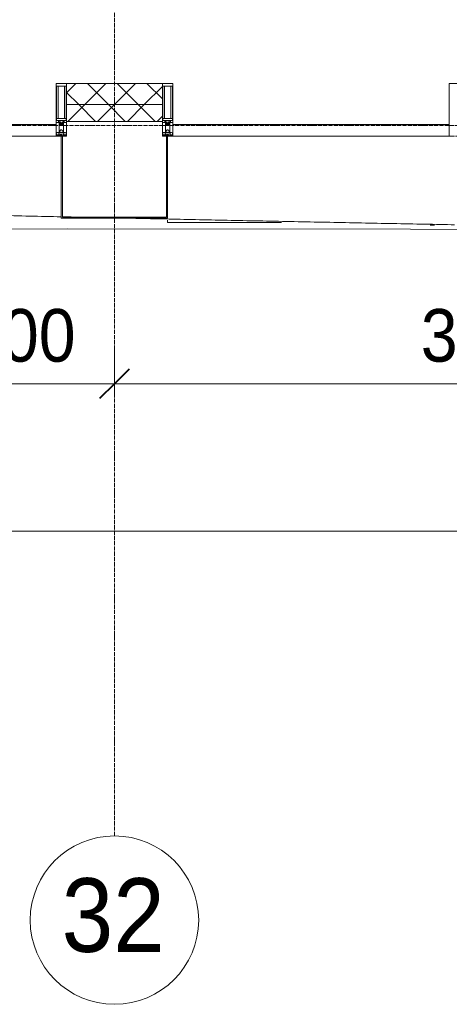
# Model space of a CAD drawing. Header units: millimetres. Extents: x 106966 to 201968, y 7718 to 228773.
# Tile 21 of 44: x 125500 to 127540, y 11226 to 15903. Entities that reach past the tile are written whole.
import ezdxf

# ---------------------------------------------------------------- set-up
doc = ezdxf.new("R2010")
doc.units = ezdxf.units.MM
doc.linetypes.add('ADSK_Линия сетки', pattern=[25, 20, -2.5, 0, -2.5])
doc.linetypes.add('Линия сетки', pattern=[25, 20, -2.5, 0, -2.5])
for name, color, linetype, lineweight in [('Импосты витража', 7, 'Continuous', 18), ('Колонны', 7, 'Continuous', 18), ('Оси', 7, 'Continuous', 9), ('Панели витража', 7, 'Continuous', 18), ('Размеры', 7, 'Continuous', 9), ('Размеры-100', 7, 'Continuous', 9), ('Стены разрез', 7, 'Continuous', 40), ('Стены штриховка', 7, 'Continuous', 40), ('Форма', 7, 'Continuous', 18), ('Формообразующий элемент-перекрытие', 7, 'Continuous', 18), ('Элементы узлов', 7, 'Continuous', 18)]:
    doc.layers.add(name, color=color, linetype=linetype, lineweight=lineweight)
doc.styles.add('Arial', font='arial.ttf', dxfattribs={"width": 0.9, "height": 250})
doc.styles.add('Arial_1', font='arial.ttf', dxfattribs={"width": 0.9, "height": 350})
doc.dimstyles.new('Основной_2_5_мм', dxfattribs={"dimscale": 304.8, "dimtxt": 255.06485, "dimasz": 0.463911, "dimexe": 0.492126, "dimexo": 0.492126, "dimgap": 0.098425, "dimtad": 1, "dimdec": 0, "dimdsep": 46, "dimtxsty": 'Arial', "dimblk1": 'OBLIQUE', "dimblk2": 'OBLIQUE', "dimsah": 1, "dimcen": 0.09, "dimdle": 0.492126, "dimazin": 2, "dimtfac": 1, "dimtdec": 4, "dimtix": 1, "dimtmove": 0, "dimatfit": 3, "dimfxl": 1, "dimtvp": 1, "dimtolj": 1, "dimtzin": 0, "dimlwd": 20, "dimlwe": 20, "dimarcsym": 2})
pattern_1 = [(45, (0, 0), (-70.71068, 70.71068), []), (135, (0, 0), (-70.71068, -70.71068), [])]

# ---------------------------------------------------------------- blocks, each defined once
blk = doc.blocks.new('System Panel - A_PAN_Glass-7508020-МКСС_К4_L24_81_300_')
at = {"layer": 'Панели витража', "color": 253, "lineweight": 5, "true_color": 0xaaaaaa}
for p, q in [((656.25, 55), (-656.25, 55)), ((-656.25, 55), (-656.25, 0)), ((656.25, 0), (656.25, 55)), ((-656.25, 0), (656.25, 0))]:
    blk.add_line(p, q, dxfattribs=at)
blk = doc.blocks.new('Rectangular Mullion - 50Wx250H-2623690-МКСС_К4_L24_81_300_')
at = {"layer": 'Элементы узлов', "color": 253, "lineweight": 5, "true_color": 0xaaaaaa}
for p, q in [((-25, 65.2), (-25, 250)), ((-25, 250), (0, 250)), ((-23, 237.3), (0, 237.3)), ((-23, 237.3), (-23, 73.6)), ((-14.9, 84), (-14.9, 237.3)), ((25, 250), (0, 250)), ((23, 237.3), (0, 237.3)), ((14.9, 84), (14.9, 237.3)), ((23, 237.3), (23, 73.6)), ((25, 65.2), (25, 250)), ((-14, 65.2), (-25, 65.2)), ((0, 84), (-23, 84)), ((-0.5, 73.6), (-23, 73.6)), ((-14, 71.3), (-14, 65.2)), ((-10, 71.3), (-14, 71.3)), ((-10, 53), (-10, 71.3)), ((-8.7, 53), (-10, 53)), ((-10, 53), (-10, 17)), ((-8.7, 53), (-7, 54.7)), ((-7, 65.2), (-5.9, 67.3)), ((-7, 65.2), (-7, 54.7)), ((-4.1, 67.3), (-5.9, 67.3)), ((-4.1, 67.3), (-2.9, 65.1)), ((-2.9, 65.1), (-2.9, 54.6)), ((-1.3, 53), (-2.9, 54.6)), ((0, 53), (-1.3, 53)), ((0, 84), (23, 84)), ((0, 53), (1.3, 53)), ((0.5, 73.6), (23, 73.6)), ((1.3, 53), (2.9, 54.6)), ((4.1, 67.3), (2.9, 65.1)), ((2.9, 65.1), (2.9, 54.6)), ((4.1, 67.3), (5.9, 67.3)), ((7, 65.2), (5.9, 67.3)), ((7, 65.2), (7, 54.7)), ((8.7, 53), (7, 54.7)), ((8.7, 53), (10, 53)), ((10, 71.3), (14, 71.3)), ((10, 53), (10, 71.3)), ((10, 53), (10, 17)), ((14, 71.3), (14, 65.2)), ((14, 65.2), (25, 65.2)), ((-23.8, 14.6), (-25, 14.2)), ((-25, 0), (-25, 14.2)), ((-22.3, 17), (-23.8, 17)), ((-23.8, 17), (-23.8, 14.6)), ((-22.5, 10.6), (-23.8, 14.6)), ((-22.5, 10.6), (-23.7, 9.9)), ((-23.7, 1.3), (-23.7, 9.9)), ((-23.7, 1.3), (-11.8, 1.3)), ((-23.2, 10.2), (-22.5, 8)), ((-22.5, 8), (-22.5, 4.5)), ((-21.3, 4.5), (-22.5, 4.5)), ((-22.3, 17), (-22.3, 16)), ((-22.3, 16), (-21.3, 16)), ((-19, 17.6), (-21.3, 16)), ((-21.3, 4.5), (-21.3, 6.5)), ((-21.3, 6.5), (-14.2, 6.5)), ((-18.4, 16.6), (-19, 17.6)), ((-7.4, 16.6), (-18.4, 16.6)), ((-14.2, 6.5), (-14.2, 4.5)), ((-13.2, 4.5), (-14.2, 4.5)), ((-13.2, 4.5), (-12.2, 7.2)), ((-12.7, 7.6), (-11.3, 11.4)), ((-12.7, 7.6), (-11.8, 6.9)), ((-12.2, 9), (-12.2, 14.8)), ((-12.2, 14.8), (0, 14.8)), ((-11.8, 1.3), (-11.8, 6.9)), ((-10.5, 11.2), (-11.3, 11.4)), ((-10.5, 1.5), (-10.5, 11.2)), ((-4.8, 1.5), (-10.5, 1.5)), ((-10, 17), (-7.5, 17)), ((-8.5, 23), (-1.5, 30)), ((-8.5, 18.5), (-8.5, 23)), ((-7.5, 18.5), (-8.5, 18.5)), ((-7.5, 17), (-7.5, 18.5)), ((-7.4, 18), (-7.4, 16.6)), ((-2.6, 18), (-7.4, 18)), ((0, 8), (-4.8, 8)), ((-4.8, 1.5), (-4.8, 8)), ((-2.6, 18), (-2.6, 16.8)), ((-2.6, 16.8), (0, 16.8)), ((-1.5, 30), (0, 30)), ((1.5, 30), (0, 30)), ((2.6, 16.8), (0, 16.8)), ((0, 14.8), (0, 16.8)), ((0, 14.8), (0, 16.8)), ((12.2, 14.8), (0, 14.8)), ((0, 0), (0, 8)), ((0, 8), (4.8, 8)), ((0, 0), (0, 8)), ((8.5, 23), (1.5, 30)), ((2.6, 18), (2.6, 16.8)), ((2.6, 18), (7.4, 18)), ((4.8, 1.5), (4.8, 8)), ((4.8, 1.5), (10.5, 1.5)), ((7.4, 18), (7.4, 16.6)), ((7.4, 16.6), (18.4, 16.6)), ((7.5, 18.5), (8.5, 18.5)), ((7.5, 17), (7.5, 18.5)), ((10, 17), (7.5, 17)), ((8.5, 18.5), (8.5, 23)), ((10.5, 11.2), (11.3, 11.4)), ((10.5, 1.5), (10.5, 11.2)), ((12.7, 7.6), (11.3, 11.4)), ((12.7, 7.6), (11.8, 6.9)), ((11.8, 1.3), (11.8, 6.9)), ((23.7, 1.3), (11.8, 1.3)), ((12.2, 9), (12.2, 14.8)), ((13.2, 4.5), (12.2, 7.2)), ((13.2, 4.5), (14.2, 4.5)), ((21.3, 6.5), (14.2, 6.5)), ((14.2, 6.5), (14.2, 4.5)), ((18.4, 16.6), (19, 17.6)), ((19, 17.6), (21.3, 16)), ((22.3, 16), (21.3, 16)), ((21.3, 4.5), (21.3, 6.5)), ((21.3, 4.5), (22.5, 4.5)), ((22.3, 17), (22.3, 16)), ((22.3, 17), (23.8, 17)), ((22.5, 10.6), (23.8, 14.6)), ((22.5, 10.6), (23.7, 9.9)), ((23.2, 10.2), (22.5, 8)), ((22.5, 8), (22.5, 4.5)), ((23.7, 1.3), (23.7, 9.9)), ((23.8, 17), (23.8, 14.6)), ((23.8, 14.6), (25, 14.2)), ((25, 0), (25, 14.2)), ((-25, 0), (0, 0)), ((25, 0), (0, 0))]:
    blk.add_line(p, q, dxfattribs=at)
for centre, start, end in [((-0.5, 73.1), 360, 90), ((0.5, 73.1), 90, 180)]:
    blk.add_arc(centre, 0.5, start, end, dxfattribs=at)
blk = doc.blocks.new('Rectangular Mullion - R_StandardFrame_50Wx250H-V23-МКСС_К4_L24_81_300_')
at = {"layer": 'Импосты витража', "color": 253, "lineweight": 5, "true_color": 0xaaaaaa}
for p, q in [((-25, -250), (-25, 0)), ((-25, 0), (0, 0)), ((5, 0), (25, 0)), ((25, 0), (25, -250)), ((25, -250), (-25, -250))]:
    blk.add_line(p, q, dxfattribs=at)
blk = doc.blocks.new('Rectangular Mullion - R_StandardFrame_50Wx250H-7505731-МКСС_К4_L24_81_300_')
at = {"layer": 'Импосты витража', "color": 253, "lineweight": 5, "true_color": 0xaaaaaa}
for p, q in [((-25, -250), (-25, 0)), ((-25, 0), (-5, 0)), ((0, 0), (25, 0)), ((25, 0), (25, -250)), ((25, -250), (-25, -250))]:
    blk.add_line(p, q, dxfattribs=at)
blk = doc.blocks.new('Rectangular Mullion - R_StandardFrame_50Wx250H-V24-МКСС_К4_L24_81_300_')
at = {"layer": 'Импосты витража', "color": 253, "lineweight": 5, "true_color": 0xaaaaaa}
for p, q in [((-25, -250), (-25, 0)), ((-25, 0), (0, 0)), ((5, 0), (25, 0)), ((25, 0), (25, -17)), ((25, -57), (25, -250)), ((25, -250), (-25, -250))]:
    blk.add_line(p, q, dxfattribs=at)
blk = doc.blocks.new('System Panel - A_PAN_Glass-7508972-МКСС_К4_L24_81_300_')
at = {"layer": 'Панели витража', "color": 253, "lineweight": 5, "true_color": 0xaaaaaa}
for p, q in [((656.25, 55), (-656.25, 55)), ((-656.25, 55), (-656.25, 0)), ((656.25, 0), (656.25, 55)), ((-656.25, 0), (656.25, 0))]:
    blk.add_line(p, q, dxfattribs=at)
blk = doc.blocks.new('A_SLK_PAN_Type1 - Прямой тип панели-6537857-МКСС_К4_L24_81_300_')
at = {"layer": 'Колонны', "lineweight": 5}
for p, q in [((-252.5, 390), (252.5, 390)), ((-252.5, 0), (-252.5, 390)), ((-247.5, 385), (-247.5, 0)), ((247.5, 385), (-247.5, 385)), ((247.5, 0), (247.5, 385)), ((252.5, 390), (252.5, 0)), ((-247.5, 0), (-252.5, 0)), ((252.5, 0), (247.5, 0))]:
    blk.add_line(p, q, dxfattribs=at)
blk = doc.blocks.new('A_OGR_PAN_Отлив - A_OGR_PAN_Отлив-6121961-МКСС_К4_L24_81_300_')
at = {"layer": 'Колонны', "color": 253, "lineweight": 5, "true_color": 0xaaaaaa}
for q in [(-681.2, -399.9), (-140.6, -410)]:
    blk.add_line((-681.2, -410), q, dxfattribs=at)
blk = doc.blocks.new('135_SLK_K4_AR_FCD_rvt-1-МКСС_К4_L24_81_300_')
at = {"layer": 'Стены разрез', "lineweight": 5, "true_color": 0xaaaaaa}
h = blk.add_hatch(dxfattribs=at)
h.set_pattern_fill('FP_4', color=253, style=0, pattern_type=2)
h.set_pattern_definition(pattern_1)
h.paths.add_polyline_path([(126177.5, 15500), (126177.5, 15600), (125722.5, 15600), (125722.5, 15500)])
h = blk.add_hatch(dxfattribs=at)
h.set_pattern_fill('FP_4', color=253, style=0, pattern_type=2)
h.set_pattern_definition(pattern_1)
h.paths.add_polyline_path([(126177.5, 15420), (126177.5, 15500), (125722.5, 15500), (125722.5, 15420)])
at = {"layer": 'Стены разрез', "color": 253, "lineweight": 9, "true_color": 0xaaaaaa}
for p, q in [((126177.5, 15600), (125722.5, 15600)), ((125722.5, 15600), (125722.5, 15420)), ((126177.5, 15420), (126177.5, 15600)), ((125722.5, 15420), (126177.5, 15420))]:
    blk.add_line(p, q, dxfattribs=at)
at = {"layer": 'Стены штриховка', "color": 253, "lineweight": 9, "true_color": 0xaaaaaa}
blk.add_line((126177.5, 15500), (125722.5, 15500), dxfattribs=at)
at = {"layer": 'Форма', "color": 253, "lineweight": 5, "true_color": 0xaaaaaa, "flags": 128}
blk.add_lwpolyline([(114341.6, 14827.2), (118320, 14866.3), (121358.5, 14890.7), (123765.7, 14904.4), (125726.1, 14909.6), (127355.1, 14908.1), (128728.7, 14900.7), (129297.5, 14894.7)], dxfattribs=at)
at = {"layer": 'Форма', "color": 253, "lineweight": 9, "true_color": 0xaaaaaa}
for points, knots in [([(124231.1, 14999.8), (124319.8, 14997.7), (124458.5, 14994.5), (124647.3, 14990.1), (124847.4, 14985.6), (125097.5, 14979.9), (125397.5, 14973.3), (125597.4, 14968.9), (125697.4, 14966.8)], [-0.52359425, -0.52359425, -0.52359425, -0.52359425, -0.5125, -0.50625, -0.5, -0.4875, -0.475, -0.4625, -0.4625, -0.4625, -0.4625]), ([(126015.9, 14960), (126109.8, 14958), (126303.8, 14953.9), (126597.6, 14947.9), (126897.5, 14941.9), (127147.6, 14936.9), (127347.7, 14933.1), (127470.2, 14930.7), (127542.6, 14929.3), (127565.1, 14928.9)], [-0.44923605, -0.44923605, -0.44923605, -0.44923605, -0.4375, -0.425, -0.4125, -0.4, -0.39375, -0.3875, -0.38469596, -0.38469596, -0.38469596, -0.38469596])]:
    blk.add_open_spline(points, degree=3, knots=knots, dxfattribs=at)
blk.add_open_spline([(125702.4, 14966.7), (125730.4, 14966.1), (125758.5, 14965.5), (125786.5, 14964.9)], degree=3, dxfattribs=at)
at = {"layer": 'Формообразующий элемент-перекрытие', "color": 253, "lineweight": 5, "true_color": 0xaaaaaa}
blk.add_open_spline([(127469, 14926.8), (127465.9, 14926.8), (127459.4, 14926.9), (127452.8, 14927.1), (127449.3, 14927.1)], degree=3, knots=[0.3805764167, 0.3805764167, 0.3805764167, 0.3805764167, 0.380952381, 0.3813795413, 0.3813795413, 0.3813795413, 0.3813795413], dxfattribs=at)
at = {"layer": 'Импосты витража', "color": 253, "lineweight": 5, "true_color": 0xaaaaaa}
for p in [(125697.5, 15350), (126202.5, 15350)]:
    blk.add_blockref('Rectangular Mullion - 50Wx250H-2623690-МКСС_К4_L24_81_300_', p, dxfattribs=at)
at = {"layer": 'Импосты витража', "color": 253, "lineweight": 5, "true_color": 0xaaaaaa, "extrusion": (0, 0, -1), "rotation": 180}
for name, p in [('Rectangular Mullion - R_StandardFrame_50Wx250H-V23-МКСС_К4_L24_81_300_', (-125697.5, 15350)), ('Rectangular Mullion - R_StandardFrame_50Wx250H-7505731-МКСС_К4_L24_81_300_', (-126202.5, 15350)), ('Rectangular Mullion - R_StandardFrame_50Wx250H-V24-МКСС_К4_L24_81_300_', (-127565, 15350))]:
    blk.add_blockref(name, p, dxfattribs=at)
at = {"layer": 'Колонны', "color": 253, "lineweight": 5, "true_color": 0xaaaaaa, "rotation": 180}
blk.add_blockref('A_SLK_PAN_Type1 - Прямой тип панели-6537857-МКСС_К4_L24_81_300_', (125950, 15350), dxfattribs=at)
at = {"layer": 'Колонны', "color": 253, "lineweight": 5, "true_color": 0xaaaaaa}
blk.add_blockref('A_OGR_PAN_Отлив - A_OGR_PAN_Отлив-6121961-МКСС_К4_L24_81_300_', (126883.8, 15350), dxfattribs=at)
at = {"layer": 'Панели витража', "color": 253, "lineweight": 5, "true_color": 0xaaaaaa}
for name, p in [('System Panel - A_PAN_Glass-7508972-МКСС_К4_L24_81_300_', (125016.3, 15350)), ('System Panel - A_PAN_Glass-7508020-МКСС_К4_L24_81_300_', (126883.8, 15350))]:
    blk.add_blockref(name, p, dxfattribs=at)
blk = doc.blocks.new('Ось сетки - Круг_Ø8 мм-6577-МКСС_К4_L24_81_300_')
at = {"layer": 'Оси', "lineweight": 20}
for start, end in [(360, 180), (180, 360)]:
    blk.add_arc((0, 0), 4, start, end, dxfattribs=at)
blk = doc.blocks.new('DIMBLOCK7-МКСС_К4_L24_81_300_')
at = {"layer": 'Размеры-100', "lineweight": 20, "transparency": 16777216}
for p, q in [((125050, 14173.9), (125050, 14323.9)), ((125950, 14173.9), (125950, 14323.9)), ((125050, 14173.9), (125950, 14173.9)), ((125050, 14173.9), (125050, 14123.9)), ((125950, 14173.9), (125950, 14123.9))]:
    blk.add_line(p, q, dxfattribs=at)
at = {"layer": 'Размеры-100', "lineweight": 40, "transparency": 16777216}
for p, q in [((125050, 14173.9), (125120.7, 14244.6)), ((125950, 14173.9), (126020.7, 14244.6)), ((125050, 14173.9), (124979.3, 14103.2)), ((125950, 14173.9), (125879.3, 14103.2))]:
    blk.add_line(p, q, dxfattribs=at)
at = {"layer": 'Размеры-100', "color": 0, "lineweight": 20, "transparency": 16777216, "insert": (125241, 14528.5), "char_height": 250, "width": 621.573, "attachment_point": 1, "line_spacing_factor": 0.941778, "style": 'Arial'}
blk.add_mtext('900', dxfattribs=at)
blk = doc.blocks.new('_Oblique')
at = {"color": 0, "linetype": 'ByBlock', "lineweight": -2}
blk.add_line((-0.5, -0.5), (0.5, 0.5), dxfattribs=at)
blk = doc.blocks.new('DIMBLOCK8-МКСС_К4_L24_81_300_')
at = {"layer": 'Размеры-100', "lineweight": 20, "transparency": 16777216}
for p, q in [((125950, 14173.9), (125950, 14323.9)), ((129550, 14173.9), (129550, 14323.9)), ((125950, 14173.9), (129550, 14173.9)), ((125950, 14173.9), (125950, 14123.9)), ((129550, 14173.9), (129550, 14123.9))]:
    blk.add_line(p, q, dxfattribs=at)
at = {"layer": 'Размеры-100', "lineweight": 40, "transparency": 16777216}
for p, q in [((125950, 14173.9), (126020.7, 14244.6)), ((129550, 14173.9), (129620.7, 14244.6)), ((125950, 14173.9), (125879.3, 14103.2)), ((129550, 14173.9), (129479.3, 14103.2))]:
    blk.add_line(p, q, dxfattribs=at)
at = {"layer": 'Размеры-100', "color": 0, "lineweight": 20, "transparency": 16777216, "insert": (127404.7, 14528.5), "char_height": 250, "width": 828.765, "attachment_point": 1, "line_spacing_factor": 0.941778, "style": 'Arial'}
blk.add_mtext('3600', dxfattribs=at)
blk = doc.blocks.new('DIMBLOCK17-МКСС_К4_L24_81_300_')
at = {"layer": 'Размеры-100', "lineweight": 20, "transparency": 16777216}
for p, q in [((111550, 13473.9), (111550, 13623.9)), ((136750, 13473.9), (136750, 13623.9)), ((111400, 13473.9), (136900, 13473.9)), ((111550, 13473.9), (111550, 13423.9)), ((136750, 13473.9), (136750, 13423.9))]:
    blk.add_line(p, q, dxfattribs=at)
at = {"layer": 'Размеры-100', "lineweight": 40, "transparency": 16777216}
for p, q in [((111550, 13473.9), (111620.7, 13544.6)), ((136750, 13473.9), (136820.7, 13544.6)), ((111550, 13473.9), (111479.3, 13403.2)), ((136750, 13473.9), (136679.3, 13403.2))]:
    blk.add_line(p, q, dxfattribs=at)
at = {"layer": 'Размеры-100', "color": 0, "lineweight": 20, "transparency": 16777216, "insert": (123718.4, 13828.5), "char_height": 250, "width": 1035.956, "attachment_point": 1, "line_spacing_factor": 0.941778, "style": 'Arial'}
blk.add_mtext('25200', dxfattribs=at)

msp = doc.modelspace()

# ---------------------------------------------------------------- linework, layer by layer
at = {"layer": 'Оси', "linetype": 'Линия сетки'}
msp.add_line((125950, 12025.7), (125950, 33709.6), dxfattribs=at)
at = {"layer": 'Оси', "linetype": 'ADSK_Линия сетки'}
msp.add_line((136800, 15400), (107783.9, 15400), dxfattribs=at)

# ---------------------------------------------------------------- block references
at = {"lineweight": 5}
msp.add_blockref('135_SLK_K4_AR_FCD_rvt-1-МКСС_К4_L24_81_300_', (0, 0), dxfattribs=at)
at = {"layer": 'Оси', "lineweight": 20, "xscale": 99.99999999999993, "yscale": 99.99999999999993, "zscale": 99.99999999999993}
msp.add_blockref('Ось сетки - Круг_Ø8 мм-6577-МКСС_К4_L24_81_300_', (125950, 11625.7), dxfattribs=at)

# ---------------------------------------------------------------- texts
at = {"layer": 'Оси', "char_height": 350, "attachment_point": 1, "style": 'Arial_1'}
for s, insert, width in [('31/2', (124611.8, 11824.7), 1060.633), ('32', (125699.4, 11824.7), 606.076)]:
    msp.add_mtext(s, dxfattribs=dict(at, insert=insert, width=width))

# ---------------------------------------------------------------- dimensions: what is measured, and where the dimension line sits
at = {"layer": 'Размеры', "lineweight": 20}
for base, p1, p2, override, picture, middle in [((125950, 14173.9), (125050, 14273.9), (125950, 14273.9), {"dimpost": '<>', "dimfxl": 900}, 'DIMBLOCK7-МКСС_К4_L24_81_300_', (125500, 14331.6)), ((129550, 14173.9), (125950, 14273.9), (129550, 14273.9), {"dimpost": '<>', "dimfxl": 3600}, 'DIMBLOCK8-МКСС_К4_L24_81_300_', (127750, 14331.6)), ((136750, 13473.9), (111550, 13573.9), (136750, 13573.9), {"dimpost": '<>', "dimfxl": 25200}, 'DIMBLOCK17-МКСС_К4_L24_81_300_', (124150, 13631.6))]:
    dim = msp.add_linear_dim(base=base, p1=p1, p2=p2, dimstyle='Основной_2_5_мм', override=override, dxfattribs=at)
    dim.commit()
    dim.dimension.update_dxf_attribs({"geometry": picture, "text_midpoint": middle})

doc.saveas('drawing.dxf')
